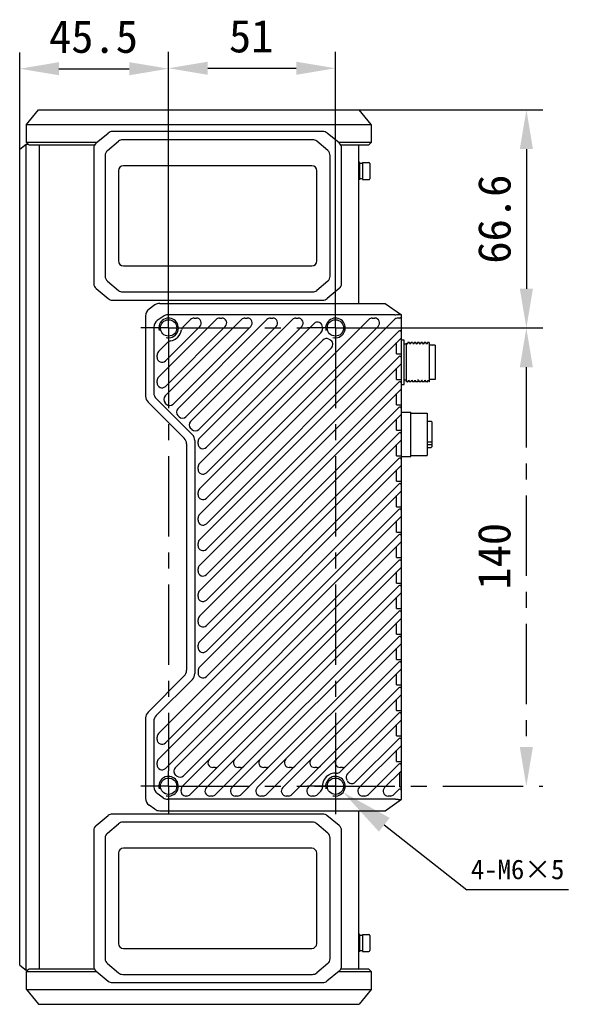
# Model space of a CAD drawing. Header units: millimetres. Extents: x 101 to 512, y 101 to 350.
# Tile 3 of 4: x 305 to 390, y 189 to 339. Entities that reach past the tile are written whole.
import ezdxf

# ---------------------------------------------------------------- set-up
doc = ezdxf.new("R2010")
doc.units = ezdxf.units.MM
doc.header["$LTSCALE"] = 32.67
doc.header["$PDMODE"] = 3
doc.header["$PDSIZE"] = 8
doc.linetypes.add('CENTER', pattern=[0.6, 0.375, -0.075, 0.075, -0.075])
doc.layers.get('0').update_dxf_attribs({"linetype": 'CONTINUOUS'})
doc.layers.get('Defpoints').update_dxf_attribs({"linetype": 'CONTINUOUS'})
for name, color, linetype in [('00_COMPONENTS', 7, 'CONTINUOUS'), ('03_ALL_AXES', 7, 'CONTINUOUS'), ('51__DRAFT_DIMS', 7, 'CONTINUOUS')]:
    doc.layers.add(name, color=color, linetype=linetype)
doc.styles.get("Standard").update_dxf_attribs({"font": 'simfang.ttf'})
doc.dimstyles.new('DIMSTYLE_1', dxfattribs={"dimtxt": 3, "dimasz": 3, "dimexe": 2.5, "dimexo": 0.5, "dimgap": 0.75, "dimtad": 1, "dimlfac": 2, "dimdsep": 46, "dimtxsty": 'STANDARD', "dimblk": '_FILLED', "dimblk1": '_FILLED', "dimblk2": '_FILLED', "dimcen": 0.09, "dimclrt": 3, "dimazin": 2, "dimtp": 0.5, "dimtm": 0.5, "dimtfac": 1, "dimtofl": 0, "dimtmove": 0, "dimatfit": 3, "dimldrblk": '_FILLED', "dimfxl": 1, "dimtolj": 1, "dimarcsym": 0})
doc.dimstyles.new('DIMSTYLE_2', dxfattribs={"dimtxt": 3, "dimasz": 3, "dimexe": 2.5, "dimexo": 0.5, "dimgap": 0.75, "dimtad": 1, "dimlfac": 2, "dimdsep": 46, "dimtxsty": 'STANDARD', "dimblk": '_FILLED', "dimblk1": '_FILLED', "dimblk2": '_FILLED', "dimcen": 0.09, "dimclrt": 3, "dimazin": 2, "dimtp": 0.3, "dimtm": 0.3, "dimtfac": 1, "dimtofl": 0, "dimtmove": 0, "dimatfit": 3, "dimldrblk": '_FILLED', "dimfxl": 1, "dimtolj": 1, "dimarcsym": 0})
doc.dimstyles.new('DIMSTYLE_4', dxfattribs={"dimtxt": 3, "dimasz": 3, "dimexe": 2.5, "dimexo": 0.5, "dimgap": 0.75, "dimtad": 1, "dimdec": 1, "dimlfac": 2, "dimdsep": 46, "dimtxsty": 'STANDARD', "dimblk": '_FILLED', "dimblk1": '_FILLED', "dimblk2": '_FILLED', "dimcen": 0.09, "dimclrt": 3, "dimazin": 2, "dimtp": 0.3, "dimtm": 0.3, "dimtfac": 1, "dimtdec": 1, "dimtofl": 0, "dimtmove": 0, "dimatfit": 3, "dimldrblk": '_FILLED', "dimfxl": 1, "dimtolj": 1, "dimarcsym": 0})
doc.dimstyles.new('DIMSTYLE_5', dxfattribs={"dimtxt": 3, "dimasz": 3, "dimexe": 2.5, "dimexo": 0.5, "dimtad": 1, "dimlfac": 2, "dimdsep": 46, "dimtxsty": 'STANDARD', "dimblk": '_FILLED', "dimblk1": '_FILLED', "dimblk2": '_FILLED', "dimcen": 0.09, "dimclrt": 3, "dimazin": 2, "dimtp": 0.1, "dimtm": 0.1, "dimtfac": 1, "dimtofl": 0, "dimtmove": 0, "dimatfit": 1, "dimldrblk": '_FILLED', "dimfxl": 1, "dimtolj": 1, "dimarcsym": 0})

# ---------------------------------------------------------------- blocks, each defined once
blk = doc.blocks.new('_FILLED')
at = {"color": 0, "linetype": 'ByBlock'}
blk.add_solid([(0, 0), (-1, 0.167), (-1, -0.167)], dxfattribs=at)
blk = doc.blocks.new('*D5')
at = {"layer": '51__DRAFT_DIMS', "color": 0, "lineweight": -2}
for p, q in [((305.05, 317.98), (305.05, 334.45)), ((327.8, 295.9), (327.8, 334.45)), ((311.05, 331.95), (321.8, 331.95))]:
    blk.add_line(p, q, dxfattribs=at)
at = {"layer": 'Defpoints', "color": 0}
for p in [(327.8, 331.95), (305.05, 317.48), (327.8, 295.4)]:
    blk.add_point(p, dxfattribs=at)
at = {"layer": '51__DRAFT_DIMS', "color": 0, "linetype": 'ByBlock', "lineweight": -2, "xscale": 6, "yscale": 6, "zscale": 6, "rotation": 180}
blk.add_blockref('_FILLED', (305.05, 331.95), dxfattribs=at)
at = {"layer": '51__DRAFT_DIMS', "color": 0, "linetype": 'ByBlock', "lineweight": -2, "xscale": 6, "yscale": 6, "zscale": 6}
blk.add_blockref('_FILLED', (327.8, 331.95), dxfattribs=at)
at = {"layer": '51__DRAFT_DIMS', "insert": (316.33, 339.37), "char_height": 5, "attachment_point": 2, "line_spacing_factor": 0.9}
blk.add_mtext('\\A1;45.5', dxfattribs=at)
blk = doc.blocks.new('*D6')
at = {"layer": '51__DRAFT_DIMS', "color": 0, "lineweight": -2}
for p, q in [((327.8, 295.44), (327.8, 334.52)), ((353.3, 295.62), (353.3, 334.52)), ((333.8, 332.02), (347.3, 332.02))]:
    blk.add_line(p, q, dxfattribs=at)
at = {"layer": 'Defpoints', "color": 0}
for p in [(353.3, 332.02), (327.8, 294.94), (353.3, 295.12)]:
    blk.add_point(p, dxfattribs=at)
at = {"layer": '51__DRAFT_DIMS', "color": 0, "linetype": 'ByBlock', "lineweight": -2, "xscale": 6, "yscale": 6, "zscale": 6, "rotation": 180}
blk.add_blockref('_FILLED', (327.8, 332.02), dxfattribs=at)
at = {"layer": '51__DRAFT_DIMS', "color": 0, "linetype": 'ByBlock', "lineweight": -2, "xscale": 6, "yscale": 6, "zscale": 6}
blk.add_blockref('_FILLED', (353.3, 332.02), dxfattribs=at)
at = {"layer": '51__DRAFT_DIMS', "insert": (340.43, 339.44), "char_height": 5, "attachment_point": 2, "line_spacing_factor": 0.9}
blk.add_mtext('\\A1;51', dxfattribs=at)
blk = doc.blocks.new('*D7')
at = {"layer": '51__DRAFT_DIMS', "color": 0, "lineweight": -2}
for p, q in [((351.65, 325.67), (384.98, 325.67)), ((382.48, 319.67), (382.48, 298.35)), ((356.43, 292.35), (384.98, 292.35))]:
    blk.add_line(p, q, dxfattribs=at)
at = {"layer": 'Defpoints', "color": 0}
for p in [(351.15, 325.67), (355.93, 292.35), (382.48, 292.35)]:
    blk.add_point(p, dxfattribs=at)
at = {"layer": '51__DRAFT_DIMS', "color": 0, "linetype": 'ByBlock', "lineweight": -2, "xscale": 6, "yscale": 6, "zscale": 6}
for p, rotation in [((382.48, 325.67), 90), ((382.48, 292.35), 270)]:
    blk.add_blockref('_FILLED', p, dxfattribs=dict(at, rotation=rotation))
at = {"layer": '51__DRAFT_DIMS', "insert": (375.07, 308.97), "char_height": 5, "attachment_point": 2, "rotation": 90, "line_spacing_factor": 0.9}
blk.add_mtext('\\A1;66.6', dxfattribs=at)
blk = doc.blocks.new('*D8')
at = {"layer": '51__DRAFT_DIMS', "color": 0, "linetype": 'CENTER', "lineweight": -2}
for p, q in [((353.8, 292.35), (384.97, 292.35)), ((382.47, 286.35), (382.47, 228.35)), ((350.12, 222.35), (384.97, 222.35))]:
    blk.add_line(p, q, dxfattribs=at)
at = {"layer": 'Defpoints', "color": 0}
for p in [(353.3, 292.35), (349.62, 222.35), (382.47, 222.35)]:
    blk.add_point(p, dxfattribs=at)
at = {"layer": '51__DRAFT_DIMS', "color": 0, "linetype": 'ByBlock', "lineweight": -2, "xscale": 6, "yscale": 6, "zscale": 6}
for p, rotation in [((382.47, 292.35), 90), ((382.47, 222.35), 270)]:
    blk.add_blockref('_FILLED', p, dxfattribs=dict(at, rotation=rotation))
at = {"layer": '51__DRAFT_DIMS', "insert": (375.05, 257.47), "char_height": 5, "attachment_point": 2, "rotation": 90, "line_spacing_factor": 0.9}
blk.add_mtext('\\A1;140', dxfattribs=at)
blk = doc.blocks.new('*D9')
at = {"layer": '51__DRAFT_DIMS', "color": 0}
for p, q in [((353.21, 222.35), (353.39, 222.35)), ((353.3, 222.26), (353.3, 222.44))]:
    blk.add_line(p, q, dxfattribs=at)
at = {"layer": '51__DRAFT_DIMS', "color": 0, "lineweight": -2}
for p in [(360.76, 216.47), (388.93, 206.52)]:
    blk.add_line(p, (373.37, 206.52), dxfattribs=at)
at = {"layer": 'Defpoints', "color": 0}
for p in [(352.12, 223.28), (354.48, 221.42)]:
    blk.add_point(p, dxfattribs=at)
at = {"layer": '51__DRAFT_DIMS', "color": 0, "linetype": 'ByBlock', "lineweight": -2, "xscale": 8, "yscale": 8, "zscale": 8, "rotation": 141.7344731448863}
blk.add_blockref('_FILLED', (354.48, 221.42), dxfattribs=at)
at = {"layer": '51__DRAFT_DIMS', "insert": (374, 211.15), "char_height": 3, "attachment_point": 1, "line_spacing_factor": 0.9}
blk.add_mtext('\\A1;4-M6×5', dxfattribs=at)

msp = doc.modelspace()

# ---------------------------------------------------------------- linework, layer by layer
at = {"layer": '00_COMPONENTS', "color": 7}
for p, q in [((306.1013, 323.4188), (307.9513, 325.6688)), ((307.9513, 325.6688), (356.9013, 325.6688)), ((358.7513, 323.4188), (356.9013, 325.6688)), ((306.1013, 320.6688), (306.1013, 323.4188)), ((306.1013, 323.4188), (358.7513, 323.4188)), ((358.7513, 323.4188), (358.7513, 320.6688)), ((316.7297, 320.6039), (318.5873, 322.1271)), ((351.3812, 322.3538), (319.2213, 322.3538)), ((353.8728, 320.6039), (352.0153, 322.1271)), ((305.0513, 319.6788), (306.0513, 320.4288)), ((306.0513, 194.2788), (306.0513, 320.4288)), ((306.0513, 320.4288), (306.3413, 320.4288)), ((306.5013, 320.2688), (306.1013, 320.6688)), ((316.8089, 320.6688), (306.1013, 320.6688)), ((318.471, 319.4536), (320.1588, 320.8699)), ((349.8009, 321.1038), (320.8016, 321.1038)), ((352.1315, 319.4536), (350.4437, 320.8699)), ((358.7513, 320.6688), (353.7936, 320.6688)), ((358.3513, 320.2688), (358.7513, 320.6688)), ((305.0513, 195.0288), (305.0513, 319.6788)), ((316.465, 320.2688), (306.5013, 320.2688)), ((308.0513, 320.2688), (308.0513, 194.4388)), ((316.3638, 319.8306), (316.3638, 299.127)), ((358.3513, 320.2688), (354.1375, 320.2688)), ((354.2388, 299.127), (354.2388, 319.8306)), ((356.8013, 320.2688), (356.8013, 296.1038)), ((318.1138, 318.6875), (318.1138, 300.2701)), ((352.4888, 300.2701), (352.4888, 318.6875)), ((357.0513, 317.6038), (356.8013, 317.6038)), ((357.0513, 315.0039), (357.0513, 317.6038)), ((357.4263, 317.4538), (357.0513, 317.4538)), ((357.4263, 317.6038), (357.4263, 315.0039)), ((357.4263, 317.6038), (358.4013, 317.6038)), ((358.5513, 317.4538), (358.5513, 315.1538)), ((320.1513, 316.3788), (320.1513, 302.5788)), ((349.7013, 317.1288), (320.9013, 317.1288)), ((350.4513, 302.5788), (350.4513, 316.3788)), ((357.0513, 315.0038), (356.8013, 315.0038)), ((357.4263, 315.1538), (357.3688, 315.1538)), ((357.4263, 315.0038), (358.4013, 315.0038)), ((320.9013, 301.8288), (349.7013, 301.8288)), ((318.471, 299.5041), (320.1588, 298.0878)), ((352.1315, 299.5041), (350.4437, 298.0878)), ((316.7297, 298.3538), (318.5873, 296.8306)), ((320.8016, 297.8538), (349.8009, 297.8538)), ((353.8728, 298.3538), (352.0153, 296.8306)), ((319.2213, 296.6038), (351.3812, 296.6038)), ((325.7253, 295.871), (324.8247, 295.2277)), ((326.4518, 296.1038), (360.9013, 296.1038)), ((360.9013, 296.1038), (363.4013, 294.3538)), ((324.3013, 294.2106), (324.3013, 281.9216)), ((326.9753, 294.121), (326.0747, 293.4777)), ((326.2709, 284.8471), (335.058, 293.6342)), ((327.2772, 281.9634), (338.948, 293.6342)), ((362.4013, 294.3538), (327.7018, 294.3538)), ((329.2222, 280.0184), (342.838, 293.6342)), ((329.9869, 292.4531), (331.168, 293.6342)), ((331.1672, 278.0734), (346.728, 293.6342)), ((331.6983, 293.8538), (332.0519, 293.8538)), ((332.5209, 267.7571), (358.398, 293.6342)), ((332.5209, 263.8671), (362.2148, 293.5609)), ((335.5883, 293.8538), (335.9419, 293.8538)), ((339.4783, 293.8538), (339.8319, 293.8538)), ((343.3683, 293.8538), (343.7219, 293.8538)), ((347.2583, 293.8538), (347.6119, 293.8538)), ((358.9283, 293.8538), (359.2819, 293.8538)), ((363.1513, 293.8538), (362.9219, 293.8538)), ((363.4013, 220.3538), (363.4013, 294.3538)), ((325.5513, 292.4606), (325.5513, 282.4394)), ((327.3316, 287.3229), (332.5822, 292.5735)), ((327.3316, 283.4329), (336.4722, 292.5735)), ((328.5147, 280.726), (340.3622, 292.5735)), ((330.4597, 278.781), (344.2522, 292.5735)), ((332.4047, 276.836), (348.1422, 292.5735)), ((332.5209, 275.5371), (350.0254, 293.0416)), ((333.5816, 266.3429), (359.8122, 292.5735)), ((333.5816, 262.4529), (362.9745, 291.8458)), ((332.5209, 259.9771), (363.328, 290.7842)), ((332.5209, 271.6471), (351.3836, 290.5098)), ((333.5816, 274.1229), (351.0884, 291.6297)), ((363.8013, 290.4788), (363.4013, 290.4788)), ((363.8013, 283.7288), (363.8013, 290.4788)), ((326.2709, 288.7371), (327.702, 290.1682)), ((333.5816, 270.2329), (352.6766, 289.3278)), ((362.6513, 288.3898), (362.6513, 290.1074)), ((364.1513, 289.8538), (363.8013, 289.8538)), ((364.1513, 284.1039), (364.1513, 290.015)), ((364.2327, 289.8748), (364.1516, 290.0151)), ((364.2451, 289.9099), (364.2288, 289.8817)), ((364.3447, 290.0822), (364.2451, 289.9099)), ((364.3552, 290.1003), (364.3447, 290.0822)), ((364.5987, 290.1038), (364.3592, 290.1038)), ((364.7327, 289.8749), (364.602, 290.101)), ((364.7451, 289.91), (364.7288, 289.8817)), ((364.8448, 290.0823), (364.7451, 289.91)), ((364.8552, 290.1004), (364.8448, 290.0823)), ((365.0987, 290.1038), (364.8592, 290.1038)), ((365.2327, 289.8748), (365.102, 290.101)), ((365.2451, 289.91), (365.2287, 289.8817)), ((365.3447, 290.0824), (365.2451, 289.91)), ((365.3551, 290.1004), (365.3447, 290.0824)), ((365.5987, 290.1038), (365.3592, 290.1038)), ((365.7327, 289.8748), (365.602, 290.101)), ((365.7451, 289.9099), (365.7288, 289.8817)), ((365.8447, 290.0822), (365.7451, 289.9099)), ((365.8551, 290.1003), (365.8447, 290.0822)), ((366.0986, 290.1038), (365.8592, 290.1038)), ((366.0987, 290.1038), (366.1019, 290.101)), ((366.2327, 289.8748), (366.1019, 290.101)), ((366.2447, 289.9094), (366.2287, 289.8817)), ((366.3446, 290.0821), (366.2447, 289.9094)), ((366.3551, 290.1004), (366.3446, 290.0821)), ((366.5987, 290.1038), (366.3592, 290.1038)), ((366.5987, 290.1038), (366.6019, 290.101)), ((366.7327, 289.8748), (366.6019, 290.101)), ((366.7447, 289.9094), (366.7287, 289.8817)), ((366.8446, 290.0821), (366.7447, 289.9094)), ((366.8551, 290.1003), (366.8446, 290.0821)), ((367.0987, 290.1038), (366.8592, 290.1038)), ((367.2327, 289.8748), (367.102, 290.101)), ((367.2447, 289.9093), (367.2288, 289.8817)), ((367.3446, 290.082), (367.2447, 289.9093)), ((367.3551, 290.1003), (367.3446, 290.082)), ((367.5987, 290.1038), (367.3592, 290.1038)), ((367.6516, 290.0151), (367.602, 290.101)), ((367.6513, 284.1039), (367.6513, 290.015)), ((368.1013, 289.7288), (367.6513, 289.7288)), ((368.1513, 289.6788), (368.1013, 289.7288)), ((368.5513, 289.7288), (368.1513, 289.7288)), ((368.5513, 289.7288), (368.5513, 284.4789)), ((326.0513, 287.8532), (326.0513, 288.2067)), ((333.5816, 258.5629), (362.9745, 287.9558)), ((362.6513, 288.3898), (363.4013, 288.3898)), ((332.5209, 256.0871), (363.328, 286.8942)), ((362.6513, 284.4998), (362.6513, 286.2174)), ((326.0513, 283.9632), (326.0513, 284.3167)), ((362.6513, 284.4998), (363.4013, 284.4998)), ((364.1513, 284.3538), (363.8013, 284.3538)), ((364.3407, 284.1281), (364.4609, 284.336)), ((364.4609, 284.336), (364.4787, 284.3668)), ((364.4748, 284.3737), (364.611, 284.1381)), ((364.8407, 284.1281), (364.9609, 284.336)), ((364.9609, 284.336), (364.9787, 284.3668)), ((364.9748, 284.3736), (365.111, 284.138)), ((365.3407, 284.1281), (365.4609, 284.336)), ((365.4609, 284.336), (365.4787, 284.3668)), ((365.4747, 284.3737), (365.611, 284.1379)), ((365.8411, 284.1285), (365.9616, 284.3371)), ((365.9616, 284.3371), (365.9787, 284.3667)), ((365.9748, 284.3736), (366.111, 284.1378)), ((366.3411, 284.1286), (366.4617, 284.3372)), ((366.4617, 284.3372), (366.4787, 284.3667)), ((366.4747, 284.3737), (366.611, 284.1379)), ((366.8411, 284.1287), (366.9617, 284.3373)), ((366.9617, 284.3373), (366.9787, 284.3668)), ((366.9747, 284.3737), (367.111, 284.138)), ((367.3411, 284.1287), (367.4617, 284.3373)), ((367.4617, 284.3373), (367.4787, 284.3668)), ((367.4747, 284.3737), (367.611, 284.1381)), ((368.1013, 284.4788), (367.6513, 284.4788)), ((368.1513, 284.5288), (368.1013, 284.4788)), ((368.5513, 284.4788), (368.1513, 284.4788)), ((332.5209, 252.1971), (363.328, 283.0042)), ((333.5816, 254.6729), (362.9745, 284.0658)), ((363.4013, 283.7288), (363.6404, 283.7288)), ((363.6422, 283.7288), (363.8013, 283.7288)), ((364.3342, 284.1038), (364.1513, 284.1038)), ((364.3381, 284.1235), (364.3407, 284.1281)), ((364.8342, 284.1038), (364.6229, 284.1038)), ((364.8381, 284.1234), (364.8407, 284.1281)), ((365.3342, 284.1038), (365.1229, 284.1038)), ((365.3381, 284.1235), (365.3407, 284.1281)), ((365.8342, 284.1038), (365.6229, 284.1038)), ((365.838, 284.1233), (365.8411, 284.1285)), ((366.3342, 284.1038), (366.1229, 284.1038)), ((366.339, 284.125), (366.3411, 284.1286)), ((366.8342, 284.1038), (366.6229, 284.1038)), ((366.8381, 284.1235), (366.8411, 284.1287)), ((367.3342, 284.1038), (367.1229, 284.1038)), ((367.3381, 284.1234), (367.3411, 284.1287)), ((367.6513, 284.1038), (367.6229, 284.1038)), ((325.9174, 281.5555), (331.4351, 276.0377)), ((362.6513, 280.6098), (362.6513, 282.3274)), ((324.6674, 281.0377), (330.1851, 275.52)), ((327.454, 280.726), (327.2772, 280.9027)), ((333.5816, 250.7829), (362.9745, 280.1758)), ((362.6513, 280.6098), (363.4013, 280.6098)), ((329.399, 278.781), (329.2222, 278.9577)), ((332.5209, 248.3071), (363.328, 279.1142)), ((362.6513, 276.7198), (362.6513, 278.4374)), ((363.4013, 279.4788), (364.8013, 279.4788)), ((364.8013, 272.7288), (364.8013, 279.4788)), ((364.8013, 279.3538), (367.3013, 279.3538)), ((367.3013, 279.3538), (367.3013, 272.8538)), ((331.344, 276.836), (331.1672, 277.0127)), ((367.3013, 278.1038), (367.9513, 278.1038)), ((368.0513, 278.0038), (367.9513, 278.1038)), ((368.0513, 278.0038), (368.0513, 274.2039)), ((333.5816, 246.8929), (362.9745, 276.2858)), ((362.6513, 276.7198), (363.4013, 276.7198)), ((330.5513, 274.6361), (330.5513, 240.0716)), ((331.8013, 275.1538), (331.8013, 239.5538)), ((332.3013, 274.6532), (332.3013, 275.0067)), ((332.5209, 244.4171), (363.328, 275.2242)), ((362.6513, 272.8298), (362.6513, 274.5474)), ((367.3013, 274.9382), (367.9513, 274.9382)), ((367.9513, 274.4786), (367.3013, 274.4786)), ((367.3013, 274.1038), (367.9513, 274.1038)), ((367.9513, 274.9382), (368.0513, 275.0099)), ((368.0513, 274.5503), (367.9513, 274.4786)), ((368.0513, 274.2038), (367.9513, 274.1038)), ((333.5816, 243.0029), (362.9745, 272.3958)), ((362.6513, 272.8298), (363.4013, 272.8298)), ((363.4013, 272.7288), (364.8013, 272.7288)), ((364.8013, 272.8538), (367.3013, 272.8538)), ((332.3013, 270.7632), (332.3013, 271.1167)), ((332.5209, 240.5271), (363.328, 271.3342)), ((362.6513, 268.9398), (362.6513, 270.6574)), ((333.5816, 239.1129), (362.9745, 268.5058)), ((362.6513, 268.9398), (363.4013, 268.9398)), ((326.2709, 230.3871), (363.328, 267.4442)), ((332.3013, 266.8732), (332.3013, 267.2267)), ((362.6513, 265.0498), (362.6513, 266.7674)), ((362.6513, 265.0498), (363.4013, 265.0498)), ((326.2709, 226.4971), (363.328, 263.5542)), ((327.3316, 228.9729), (362.9745, 264.6158)), ((332.3013, 262.9832), (332.3013, 263.3367)), ((362.6513, 261.1598), (362.6513, 262.8774)), ((327.3316, 225.0829), (362.9745, 260.7258)), ((362.6513, 261.1598), (363.4013, 261.1598)), ((328.8201, 225.1563), (363.328, 259.6642)), ((332.3013, 259.0932), (332.3013, 259.4467)), ((362.6513, 257.2698), (362.6513, 258.9874)), ((362.6513, 257.2698), (363.4013, 257.2698)), ((329.983, 222.4292), (363.328, 255.7742)), ((330.0827, 223.9439), (362.9745, 256.8358)), ((332.3013, 255.2032), (332.3013, 255.5567)), ((362.6513, 253.3798), (362.6513, 255.0974)), ((331.1022, 221.0735), (362.9745, 252.9458)), ((362.6513, 253.3798), (363.4013, 253.3798)), ((332.3013, 251.3132), (332.3013, 251.6667)), ((333.578, 222.1342), (363.328, 251.8842)), ((362.6513, 249.4898), (362.6513, 251.2074)), ((334.9922, 221.0735), (362.9745, 249.0558)), ((362.6513, 249.4898), (363.4013, 249.4898)), ((332.3013, 247.4232), (332.3013, 247.7767)), ((337.468, 222.1342), (363.328, 247.9942)), ((362.6513, 245.5998), (362.6513, 247.3174)), ((338.8822, 221.0735), (362.9745, 245.1658)), ((362.6513, 245.5998), (363.4013, 245.5998)), ((332.3013, 243.5332), (332.3013, 243.8867)), ((341.358, 222.1342), (363.328, 244.1042)), ((362.6513, 241.7098), (362.6513, 243.4274)), ((342.7722, 221.0735), (362.9745, 241.2758)), ((362.6513, 241.7098), (363.4013, 241.7098)), ((330.1851, 239.1877), (324.6674, 233.67)), ((332.3013, 239.9967), (332.3013, 239.6432)), ((345.248, 222.1342), (363.328, 240.2142)), ((362.6513, 237.8198), (362.6513, 239.5374)), ((331.4351, 238.67), (325.9174, 233.1522)), ((362.6513, 237.8198), (363.4013, 237.8198)), ((346.6622, 221.0735), (362.9745, 237.3858)), ((349.138, 222.1342), (363.328, 236.3242)), ((362.6513, 233.9298), (362.6513, 235.6474)), ((354.044, 224.5653), (362.9745, 233.4958)), ((362.6513, 233.9298), (363.4013, 233.9298)), ((324.3013, 232.7861), (324.3013, 220.4971)), ((325.5513, 232.2683), (325.5513, 222.2471)), ((355.1527, 224.2588), (363.328, 232.4342)), ((362.6513, 230.0398), (362.6513, 231.7574)), ((326.0513, 229.5032), (326.0513, 229.8567)), ((356.3336, 222.9648), (362.9745, 229.6058)), ((362.6513, 230.0398), (363.4013, 230.0398)), ((356.918, 222.1342), (363.328, 228.5442)), ((362.6513, 226.1498), (362.6513, 227.8674)), ((326.0513, 225.6132), (326.0513, 225.9667)), ((358.3322, 221.0735), (362.9745, 225.7158)), ((362.6513, 226.1498), (363.4013, 226.1498)), ((334.9219, 225.2038), (334.5683, 225.2038)), ((338.8119, 225.2038), (338.4583, 225.2038)), ((342.7019, 225.2038), (342.3483, 225.2038)), ((346.5919, 225.2038), (346.2383, 225.2038)), ((350.4819, 225.2038), (350.1283, 225.2038)), ((354.3719, 225.2038), (354.0183, 225.2038)), ((360.808, 222.1342), (363.328, 224.6542)), ((363.1513, 222.2598), (363.1513, 224.4774)), ((326.9753, 220.5867), (326.0747, 221.2299)), ((350.5522, 221.0735), (351.0898, 221.6111)), ((362.2222, 221.0735), (362.9745, 221.8258)), ((363.1513, 222.2598), (363.4013, 222.2598)), ((362.4013, 220.3538), (327.7016, 220.3538)), ((330.5719, 220.8538), (330.447, 220.8538)), ((334.4619, 220.8538), (334.1083, 220.8538)), ((338.3519, 220.8538), (337.9983, 220.8538)), ((342.2419, 220.8538), (341.8883, 220.8538)), ((346.1319, 220.8538), (345.7783, 220.8538)), ((350.0219, 220.8538), (349.6683, 220.8538)), ((357.8019, 220.8538), (357.4483, 220.8538)), ((360.9013, 218.6038), (363.4013, 220.3538)), ((361.6919, 220.8538), (361.3383, 220.8538)), ((351.3762, 218.1038), (319.2163, 218.1038)), ((325.7253, 218.8367), (324.8247, 219.4799)), ((326.4518, 218.6038), (360.9009, 218.6038)), ((356.8013, 218.6038), (356.8013, 194.4388)), ((316.7247, 216.3539), (318.5823, 217.8771)), ((318.466, 215.2036), (320.1538, 216.6199)), ((349.7959, 216.8538), (320.7966, 216.8538)), ((352.1265, 215.2036), (350.4387, 216.6199)), ((353.8678, 216.3539), (352.0103, 217.8771)), ((316.3588, 215.5806), (316.3588, 194.877)), ((354.2338, 194.877), (354.2338, 215.5806)), ((318.1088, 214.4375), (318.1088, 196.0201)), ((352.4838, 196.0201), (352.4838, 214.4375)), ((320.1463, 212.1288), (320.1463, 198.3288)), ((349.6963, 212.8788), (320.8963, 212.8788)), ((350.4463, 198.3288), (350.4463, 212.1288)), ((357.0513, 199.7038), (356.8013, 199.7038)), ((357.0513, 197.1039), (357.0513, 199.7038)), ((357.4263, 199.5538), (357.0513, 199.5538)), ((357.4263, 199.7038), (358.4013, 199.7038)), ((357.4263, 199.7038), (357.4263, 197.1039)), ((358.5513, 199.5538), (358.5513, 197.2538)), ((320.8963, 197.5788), (349.6963, 197.5788)), ((357.0513, 197.1038), (356.8013, 197.1038)), ((357.4263, 197.2538), (357.3688, 197.2538)), ((357.4263, 197.1038), (358.4013, 197.1038)), ((305.0513, 195.0288), (306.0513, 194.2788)), ((306.3413, 194.2788), (306.0513, 194.2788)), ((306.5013, 194.4388), (306.1013, 194.0388)), ((306.1013, 194.0388), (316.8039, 194.0388)), ((306.1013, 191.2888), (306.1013, 194.0388)), ((306.5013, 194.4388), (316.46, 194.4388)), ((316.7247, 194.1038), (318.5823, 192.5806)), ((318.466, 195.2541), (320.1538, 193.8378)), ((352.1265, 195.2541), (350.4387, 193.8378)), ((353.8678, 194.1038), (352.0103, 192.5806)), ((353.7886, 194.0388), (358.7513, 194.0388)), ((354.1325, 194.4388), (358.3513, 194.4388)), ((358.3513, 194.4388), (358.7513, 194.0388)), ((358.7513, 194.0388), (358.7513, 191.2888)), ((320.7966, 193.6038), (349.7959, 193.6038)), ((306.1013, 191.2888), (358.7513, 191.2888)), ((306.1013, 191.2888), (307.9513, 189.0388)), ((319.2163, 192.3538), (351.3762, 192.3538)), ((358.7513, 191.2888), (356.9013, 189.0388)), ((307.9513, 189.0388), (356.9013, 189.0388))]:
    msp.add_line(p, q, dxfattribs=at)
for centre in [(327.8013, 292.3538), (353.3013, 292.3538), (327.8013, 222.3538), (353.3013, 222.3538)]:
    msp.add_circle(centre, 1.25, dxfattribs=at)
for centre, radius, start, end in [((319.2213, 321.3538), 1, 90, 129.351753), ((351.3812, 321.3538), 1, 50.648247, 90), ((317.3638, 319.8306), 1, 129.351071, 180), ((320.8016, 320.1038), 1, 90, 130.000721), ((349.8009, 320.1038), 1, 49.999279, 90), ((353.2388, 319.8306), 1, 0, 50.648929), ((319.1138, 318.6875), 1, 129.998845, 180), ((351.4888, 318.6875), 1, 0, 50.001155), ((358.4013, 317.4538), 0.15, 0, 90), ((320.9013, 316.3788), 0.75, 90, 180), ((349.7013, 316.3788), 0.75, 0, 90), ((358.4013, 315.1538), 0.15, 270, 360), ((320.9013, 302.5788), 0.75, 180, 270), ((349.7013, 302.5788), 0.75, 270, 360), ((319.1138, 300.2701), 1, 180, 230.001155), ((351.4888, 300.2701), 1, 309.998845, 360), ((317.3638, 299.127), 1, 180, 230.648929), ((320.8016, 298.8538), 1, 229.999279, 270), ((349.8009, 298.8538), 1, 270, 310.000721), ((353.2388, 299.127), 1, 309.351071, 360), ((319.2213, 297.6038), 1, 230.648247, 270), ((351.3812, 297.6038), 1, 270, 309.351753), ((325.5513, 294.2106), 1.25, 125.537678, 180), ((326.4518, 294.8538), 1.25, 90, 125.537678), ((326.8014, 292.4605), 1.2501, 125.541028, 179.996975), ((327.7019, 293.1038), 1.2501, 90.010515, 125.53651), ((331.6983, 293.1038), 0.75, 90, 135), ((332.0519, 293.1038), 0.75, 315, 90), ((335.5883, 293.1038), 0.75, 90, 135), ((335.9419, 293.1038), 0.75, 315, 90), ((339.4783, 293.1038), 0.75, 90, 135), ((339.8319, 293.1038), 0.75, 315, 90), ((343.3683, 293.1038), 0.75, 90, 135), ((343.7219, 293.1038), 0.75, 315, 90), ((347.2583, 293.1038), 0.75, 90, 135), ((347.6119, 293.1038), 0.75, 315, 90), ((358.9283, 293.1038), 0.75, 90, 135), ((359.2819, 293.1038), 0.75, 315, 90), ((362.9219, 292.8538), 1, 90, 135), ((363.1513, 294.1038), 0.25, 270, 360), ((327.8013, 292.3538), 2, 279.018831, 350.981169), ((330.5173, 291.9227), 0.75, 135, 170.981169), ((350.5558, 292.5113), 0.75, 356.718376, 135), ((350.5581, 292.16), 0.75, 315, 4.041235), ((353.3013, 292.3538), 2, 176.718376, 184.041235), ((363.1513, 291.669), 0.25, 0, 135), ((328.2323, 289.6378), 0.75, 99.018831, 135), ((351.9139, 289.9794), 0.75, 59.703077, 135), ((353.3013, 292.3538), 2, 239.703077, 245.164643), ((352.1462, 289.8582), 0.75, 315, 65.164643), ((363.1513, 290.961), 0.25, 315, 360), ((324.4832, 288.3029), 38.9627, 2.477603, 2.744676), ((326.8013, 288.2067), 0.75, 135, 180), ((326.8013, 287.8532), 0.75, 180, 315), ((363.1513, 287.779), 0.25, 0, 135), ((363.1513, 287.071), 0.25, 315, 360), ((326.8013, 284.3167), 0.75, 135, 180), ((369.1414, 284.5091), 3.0543, 184.778553, 185.358941), ((326.8013, 283.9632), 0.75, 180, 315), ((363.1513, 283.889), 0.25, 0, 135), ((363.1513, 283.181), 0.25, 315, 360), ((368.4535, 284.4447), 2.3633, 185.360782, 185.745667), ((325.5513, 281.9216), 1.25, 180, 225), ((326.8013, 282.4394), 1.25, 180, 225), ((327.8076, 281.4331), 0.75, 135, 225), ((327.9843, 281.2563), 0.75, 225, 315), ((329.7526, 279.4881), 0.75, 135, 225), ((363.1513, 279.999), 0.25, 0, 135), ((329.9293, 279.3113), 0.75, 225, 315), ((363.1513, 279.291), 0.25, 315, 360), ((331.6976, 277.5431), 0.75, 135, 225), ((331.8743, 277.3663), 0.75, 225, 315), ((329.3013, 274.6361), 1.25, 0, 45), ((330.5513, 275.1538), 1.25, 0, 45), ((333.0513, 275.0067), 0.75, 135, 180), ((363.1513, 276.109), 0.25, 0, 135), ((363.1513, 275.401), 0.25, 315, 360), ((333.0513, 274.6532), 0.75, 180, 315), ((363.1513, 272.219), 0.25, 0, 135), ((333.0513, 271.1167), 0.75, 135, 180), ((333.0513, 270.7632), 0.75, 180, 315), ((363.1513, 271.511), 0.25, 315, 360), ((333.0513, 267.2267), 0.75, 135, 180), ((363.1513, 268.329), 0.25, 0, 135), ((333.0513, 266.8732), 0.75, 180, 315), ((363.1513, 267.621), 0.25, 315, 360), ((333.0513, 263.3367), 0.75, 135, 180), ((363.1513, 264.439), 0.25, 0, 135), ((363.1513, 263.731), 0.25, 315, 360), ((333.0513, 262.9832), 0.75, 180, 315), ((363.1513, 260.549), 0.25, 0, 135), ((333.0513, 259.4467), 0.75, 135, 180), ((333.0513, 259.0932), 0.75, 180, 315), ((363.1513, 259.841), 0.25, 315, 360), ((333.0513, 255.5567), 0.75, 135, 180), ((363.1513, 256.659), 0.25, 0, 135), ((363.1513, 255.951), 0.25, 315, 360), ((333.0513, 255.2032), 0.75, 180, 315), ((363.1513, 252.769), 0.25, 0, 135), ((333.0513, 251.6667), 0.75, 135, 180), ((333.0513, 251.3132), 0.75, 180, 315), ((363.1513, 252.061), 0.25, 315, 360), ((333.0513, 247.7767), 0.75, 135, 180), ((363.1513, 248.879), 0.25, 0, 135), ((363.1513, 248.171), 0.25, 315, 360), ((333.0513, 247.4232), 0.75, 180, 315), ((363.1513, 244.989), 0.25, 0, 135), ((333.0513, 243.8867), 0.75, 135, 180), ((363.1513, 244.281), 0.25, 315, 360), ((333.0513, 243.5332), 0.75, 180, 315), ((363.1513, 241.099), 0.25, 0, 135), ((329.3013, 240.0716), 1.25, 315, 360), ((330.5513, 239.5538), 1.25, 315, 360), ((333.0513, 239.9967), 0.75, 135, 180), ((333.0513, 239.6432), 0.75, 180, 315), ((363.1513, 240.391), 0.25, 315, 360), ((363.1513, 237.209), 0.25, 0, 135), ((363.1513, 236.501), 0.25, 315, 360), ((325.5513, 232.7861), 1.25, 135, 180), ((326.8013, 232.2683), 1.25, 135, 180), ((363.1513, 233.319), 0.25, 0, 135), ((363.1513, 232.611), 0.25, 315, 360), ((326.8013, 229.8567), 0.75, 135, 180), ((326.8013, 229.5032), 0.75, 180, 315), ((363.1513, 229.429), 0.25, 0, 135), ((363.1513, 228.721), 0.25, 315, 360), ((326.8013, 225.9667), 0.75, 135, 180), ((326.8013, 225.6132), 0.75, 180, 315), ((334.5683, 225.9538), 0.75, 135, 270), ((338.4583, 225.9538), 0.75, 135, 270), ((342.3483, 225.9538), 0.75, 135, 270), ((346.2383, 225.9538), 0.75, 135, 270), ((350.1283, 225.9538), 0.75, 135, 270), ((354.0183, 225.9538), 0.75, 135, 270), ((363.1513, 225.539), 0.25, 0, 135), ((329.3505, 224.6259), 0.75, 135, 235.712557), ((334.9219, 225.9538), 0.75, 270, 315), ((338.8119, 225.9538), 0.75, 270, 315), ((342.7019, 225.9538), 0.75, 270, 315), ((346.5919, 225.9538), 0.75, 270, 315), ((350.4819, 225.9538), 0.75, 270, 315), ((353.3013, 222.3538), 2, 85.569738, 184.430262), ((353.5137, 225.0956), 0.75, 265.569738, 315), ((354.3719, 225.9538), 0.75, 270, 315), ((355.683, 223.7285), 0.75, 135, 209.992084), ((363.1513, 224.831), 0.25, 315, 360), ((327.8013, 222.3538), 2, 50.449758, 55.712557), ((329.5523, 224.4743), 0.75, 230.449758, 315), ((353.3013, 222.3538), 2, 24.521151, 29.992084), ((355.8032, 223.4952), 0.75, 204.521151, 315), ((326.8014, 222.2472), 1.2501, 180.003025, 234.458972), ((330.447, 221.6038), 0.75, 164.17338, 270), ((327.8013, 222.3538), 2, 344.17338, 350.476589), ((330.5134, 221.8988), 0.75, 135, 170.476589), ((334.1083, 221.6038), 0.75, 135, 270), ((337.9983, 221.6038), 0.75, 135, 270), ((341.8883, 221.6038), 0.75, 135, 270), ((345.7783, 221.6038), 0.75, 135, 270), ((349.6683, 221.6038), 0.75, 135, 270), ((350.5595, 222.1414), 0.75, 315, 4.430262), ((357.4483, 221.6038), 0.75, 135, 270), ((361.3383, 221.6038), 0.75, 135, 270), ((363.1513, 221.649), 0.25, 0, 135), ((325.5513, 220.4971), 1.25, 180, 234.462322), ((327.7019, 221.6039), 1.2501, 234.46349, 269.989485), ((330.5719, 221.6038), 0.75, 270, 315), ((334.4619, 221.6038), 0.75, 270, 315), ((338.3519, 221.6038), 0.75, 270, 315), ((342.2419, 221.6038), 0.75, 270, 315), ((346.1319, 221.6038), 0.75, 270, 315), ((350.0219, 221.6038), 0.75, 270, 315), ((357.8019, 221.6038), 0.75, 270, 315), ((361.6919, 221.6038), 0.75, 270, 315), ((319.2163, 217.1038), 1, 90, 129.351753), ((326.4518, 219.8538), 1.25, 234.462322, 270), ((351.3762, 217.1038), 1, 50.648247, 90), ((320.7966, 215.8538), 1, 90, 130.000721), ((349.7959, 215.8538), 1, 49.999279, 90), ((317.3588, 215.5806), 1, 129.351071, 180), ((319.1088, 214.4375), 1, 129.998845, 180), ((351.4838, 214.4375), 1, 0, 50.001155), ((353.2338, 215.5806), 1, 0, 50.648929), ((320.8963, 212.1288), 0.75, 90, 180), ((349.6963, 212.1288), 0.75, 0, 90), ((358.4013, 199.5538), 0.15, 0, 90), ((320.8963, 198.3288), 0.75, 180, 270), ((349.6963, 198.3288), 0.75, 270, 360), ((358.4013, 197.2538), 0.15, 270, 360), ((319.1088, 196.0201), 1, 180, 230.001155), ((351.4838, 196.0201), 1, 309.998845, 360), ((317.3588, 194.877), 1, 180, 230.648929), ((353.2338, 194.877), 1, 309.351071, 360), ((319.2163, 193.3538), 1, 230.648247, 270), ((320.7966, 194.6038), 1, 229.999279, 270), ((349.7959, 194.6038), 1, 270, 310.000721), ((351.3762, 193.3538), 1, 270, 309.351753)]:
    msp.add_arc(centre, radius, start, end, dxfattribs=at)
at = {"layer": '00_COMPONENTS'}
for centre in [(327.8013, 292.3538), (353.3013, 292.3538), (327.8013, 222.3538), (353.3013, 222.3538)]:
    msp.add_arc(centre, 1.5, 255, 195, dxfattribs=at)
at = {"layer": '00_COMPONENTS', "color": 7}
for centre, major_axis, ratio, start_param, end_param in [((357.3688, 316.3038), (1.6522, 0), 0.69605397, -1.76419113, -1.57079633), ((357.1062, 316.3038), (1.6522, 0), 0.69605397, -1.60407264, -1.49123985), ((362.4013, 295.2288), (1, 0), 0.875, -1.57079633, -1.42022603), ((362.4013, 219.4788), (1, 0), 0.875, 1.42022603, 1.57079633), ((357.3688, 198.4038), (1.6522, 0), 0.69605397, -1.76419113, -1.57079633), ((357.1062, 198.4038), (1.6522, 0), 0.69605397, -1.60407264, -1.49123985)]:
    msp.add_ellipse(centre, major_axis=major_axis, ratio=ratio, start_param=start_param, end_param=end_param, dxfattribs=at)
for points, knots in [([(362.5513, 294.3637), (362.6439, 294.376), (362.7787, 294.3958), (362.9525, 294.4148), (363.0674, 294.4224), (363.1682, 294.4229), (363.2528, 294.4159), (363.3194, 294.4015), (363.3562, 294.3853), (363.3702, 294.3756)], [0, 0, 0, 0, 0.33808378, 0.49235272, 0.63210394, 0.75430592, 0.85673599, 0.93839271, 1, 1, 1, 1]), ([(364.3592, 290.1038), (364.3589, 290.1038), (364.3571, 290.1034), (364.356, 290.1016), (364.3552, 290.1004)], [0, 0, 0, 0, 0.18806008, 1, 1, 1, 1]), ([(364.5987, 290.1038), (364.5997, 290.1038), (364.601, 290.1026), (364.6018, 290.1014), (364.602, 290.101)], [0, 0, 0, 0, 0.66458196, 1, 1, 1, 1]), ([(364.8592, 290.1038), (364.858, 290.1038), (364.8564, 290.1024), (364.8555, 290.1009), (364.8552, 290.1004)], [0, 0, 0, 0, 0.66436121, 1, 1, 1, 1]), ([(365.0987, 290.1038), (365.0997, 290.1038), (365.101, 290.1027), (365.1017, 290.1014), (365.102, 290.101)], [0, 0, 0, 0, 0.6647411, 1, 1, 1, 1]), ([(365.3551, 290.1004), (365.3547, 290.0995), (365.3524, 290.0949), (365.3511, 290.0899), (365.35, 290.0858)], [0, 0, 0, 0, 0.18640011, 1, 1, 1, 1]), ([(365.3592, 290.1038), (365.3589, 290.1038), (365.357, 290.1034), (365.3559, 290.1016), (365.3551, 290.1004)], [0, 0, 0, 0, 0.18905651, 1, 1, 1, 1]), ([(365.5987, 290.1038), (365.5997, 290.1038), (365.601, 290.1027), (365.6017, 290.1015), (365.602, 290.101)], [0, 0, 0, 0, 0.66483187, 1, 1, 1, 1]), ([(365.8551, 290.1003), (365.8546, 290.0994), (365.8524, 290.0948), (365.8511, 290.0899), (365.85, 290.0858)], [0, 0, 0, 0, 0.18714213, 1, 1, 1, 1]), ([(365.8592, 290.1038), (365.8589, 290.1038), (365.857, 290.1034), (365.8559, 290.1016), (365.8551, 290.1003)], [0, 0, 0, 0, 0.18825112, 1, 1, 1, 1]), ([(366.3592, 290.1038), (366.3588, 290.1038), (366.357, 290.1034), (366.3559, 290.1016), (366.3551, 290.1004)], [0, 0, 0, 0, 0.18948462, 1, 1, 1, 1]), ([(366.8592, 290.1038), (366.8589, 290.1038), (366.857, 290.1034), (366.8559, 290.1016), (366.8551, 290.1003)], [0, 0, 0, 0, 0.18840229, 1, 1, 1, 1]), ([(367.0987, 290.1038), (367.0997, 290.1038), (367.101, 290.1027), (367.1017, 290.1015), (367.102, 290.101)], [0, 0, 0, 0, 0.6648758, 1, 1, 1, 1]), ([(367.3551, 290.1003), (367.3548, 290.0998), (367.3536, 290.0974), (367.3527, 290.0949), (367.352, 290.0928)], [0, 0, 0, 0, 0.20662599, 1, 1, 1, 1]), ([(367.3592, 290.1038), (367.3589, 290.1038), (367.357, 290.1034), (367.3559, 290.1016), (367.3551, 290.1003)], [0, 0, 0, 0, 0.18832996, 1, 1, 1, 1]), ([(367.5987, 290.1038), (367.5997, 290.1038), (367.601, 290.1026), (367.6018, 290.1014), (367.602, 290.101)], [0, 0, 0, 0, 0.66448681, 1, 1, 1, 1]), ([(365.9752, 284.3742), (365.9731, 284.3777), (365.9698, 284.3878), (365.9632, 284.4183), (365.9599, 284.4456), (365.9576, 284.4662)], [0, 0, 0, 0, 0.1279818, 0.33644927, 1, 1, 1, 1]), ([(364.3326, 284.1221), (364.3303, 284.124), (364.3273, 284.1327), (364.3252, 284.1408), (364.324, 284.1464)], [0, 0, 0, 0, 0.34594968, 1, 1, 1, 1]), ([(364.3381, 284.1245), (364.3374, 284.1233), (364.3361, 284.1209), (364.3333, 284.1215), (364.3326, 284.1221)], [0, 0, 0, 0, 0.58967555, 1, 1, 1, 1]), ([(364.3342, 284.1038), (364.3354, 284.1038), (364.3383, 284.1068), (364.3423, 284.1178), (364.3445, 284.1287), (364.346, 284.1371)], [0, 0, 0, 0, 0.09982214, 0.29089419, 1, 1, 1, 1]), ([(364.6229, 284.1038), (364.621, 284.1038), (364.6171, 284.1106), (364.614, 284.1222), (364.6098, 284.1432), (364.6076, 284.1593), (364.6064, 284.1687)], [0, 0, 0, 0, 0.08515629, 0.27448056, 0.57898256, 1, 1, 1, 1]), ([(364.8297, 284.1255), (364.829, 284.1269), (364.8261, 284.135), (364.8244, 284.1435), (364.8231, 284.1505)], [0, 0, 0, 0, 0.17868024, 1, 1, 1, 1]), ([(364.8381, 284.1234), (364.8372, 284.1219), (364.833, 284.1181), (364.8306, 284.1235), (364.8297, 284.1255)], [0, 0, 0, 0, 0.43854002, 1, 1, 1, 1]), ([(364.8342, 284.1038), (364.8354, 284.1038), (364.8382, 284.1069), (364.8422, 284.1178), (364.8445, 284.1288), (364.846, 284.1372)], [0, 0, 0, 0, 0.09974282, 0.29081098, 1, 1, 1, 1]), ([(365.1229, 284.1038), (365.121, 284.1038), (365.1171, 284.1105), (365.1141, 284.122), (365.1099, 284.1426), (365.1077, 284.1585), (365.1065, 284.1679)], [0, 0, 0, 0, 0.08535294, 0.27468309, 0.57910738, 1, 1, 1, 1]), ([(365.3326, 284.1221), (365.3303, 284.1239), (365.3273, 284.1326), (365.3252, 284.1407), (365.3241, 284.1462)], [0, 0, 0, 0, 0.34490091, 1, 1, 1, 1]), ([(365.3381, 284.1245), (365.3374, 284.1233), (365.3361, 284.121), (365.3333, 284.1215), (365.3326, 284.1221)], [0, 0, 0, 0, 0.59195641, 1, 1, 1, 1]), ([(365.3342, 284.1038), (365.3354, 284.1038), (365.3383, 284.1068), (365.3422, 284.1178), (365.3445, 284.1287), (365.346, 284.1371)], [0, 0, 0, 0, 0.09978945, 0.29085612, 1, 1, 1, 1]), ([(365.6229, 284.1038), (365.621, 284.1038), (365.6171, 284.1105), (365.614, 284.1221), (365.6099, 284.1429), (365.6077, 284.1589), (365.6065, 284.1683)], [0, 0, 0, 0, 0.08526398, 0.27459615, 0.57905669, 1, 1, 1, 1]), ([(365.8263, 284.1362), (365.8233, 284.1475), (365.8186, 284.1772), (365.8152, 284.2069), (365.8133, 284.225)], [0, 0, 0, 0, 0.39126913, 1, 1, 1, 1]), ([(365.8133, 284.2081), (365.8149, 284.1929), (365.8176, 284.1673), (365.8228, 284.1332), (365.8269, 284.1156), (365.8314, 284.1038), (365.8342, 284.1038)], [0, 0, 0, 0, 0.42545354, 0.73292212, 0.92201525, 1, 1, 1, 1]), ([(365.8307, 284.1242), (365.8303, 284.1249), (365.8284, 284.1288), (365.8272, 284.1329), (365.8263, 284.1362)], [0, 0, 0, 0, 0.18976257, 1, 1, 1, 1]), ([(365.838, 284.1242), (365.8372, 284.1228), (365.8343, 284.1192), (365.8315, 284.1228), (365.8307, 284.1242)], [0, 0, 0, 0, 0.49795317, 1, 1, 1, 1]), ([(365.8342, 284.1038), (365.8354, 284.1038), (365.8381, 284.1067), (365.8421, 284.1171), (365.8443, 284.1275), (365.8457, 284.1355)], [0, 0, 0, 0, 0.10122626, 0.29250585, 1, 1, 1, 1]), ([(366.1063, 284.1695), (366.106, 284.1724), (366.1044, 284.1853), (366.103, 284.1981), (366.102, 284.2081)], [0, 0, 0, 0, 0.22901767, 1, 1, 1, 1]), ([(366.1229, 284.1038), (366.121, 284.1038), (366.117, 284.1107), (366.1139, 284.1224), (366.1097, 284.1436), (366.1075, 284.1599), (366.1063, 284.1695)], [0, 0, 0, 0, 0.0849338, 0.27422019, 0.57894496, 1, 1, 1, 1]), ([(366.3323, 284.1232), (366.33, 284.1254), (366.327, 284.1343), (366.3249, 284.1427), (366.3237, 284.1484)], [0, 0, 0, 0, 0.34915649, 1, 1, 1, 1]), ([(366.3381, 284.1255), (366.3374, 284.1243), (366.336, 284.1217), (366.333, 284.1226), (366.3323, 284.1232)], [0, 0, 0, 0, 0.58576341, 1, 1, 1, 1]), ([(366.3342, 284.1038), (366.3354, 284.1038), (366.3382, 284.1068), (366.3422, 284.1178), (366.3445, 284.1286), (366.346, 284.137)], [0, 0, 0, 0, 0.0998452, 0.29092647, 1, 1, 1, 1]), ([(366.6229, 284.1038), (366.621, 284.1038), (366.617, 284.1106), (366.614, 284.1223), (366.6098, 284.1433), (366.6076, 284.1595), (366.6064, 284.169)], [0, 0, 0, 0, 0.08507913, 0.27439167, 0.57892243, 1, 1, 1, 1]), ([(366.8327, 284.1224), (366.8304, 284.1242), (366.8273, 284.1329), (366.8252, 284.1408), (366.8241, 284.1463)], [0, 0, 0, 0, 0.34335388, 1, 1, 1, 1]), ([(366.8381, 284.125), (366.8374, 284.1238), (366.8362, 284.1215), (366.8334, 284.1219), (366.8327, 284.1224)], [0, 0, 0, 0, 0.59585601, 1, 1, 1, 1]), ([(366.8342, 284.1038), (366.8354, 284.1038), (366.8383, 284.1068), (366.8422, 284.1178), (366.8445, 284.1287), (366.846, 284.1371)], [0, 0, 0, 0, 0.0998379, 0.29091188, 1, 1, 1, 1]), ([(367.1229, 284.1038), (367.121, 284.1038), (367.117, 284.1106), (367.114, 284.1223), (367.1098, 284.1434), (367.1076, 284.1596), (367.1064, 284.1692)], [0, 0, 0, 0, 0.08503543, 0.27434322, 0.57889061, 1, 1, 1, 1]), ([(367.3324, 284.1226), (367.3301, 284.1247), (367.3271, 284.1336), (367.325, 284.1419), (367.3238, 284.1476)], [0, 0, 0, 0, 0.34865223, 1, 1, 1, 1]), ([(367.3381, 284.1248), (367.3374, 284.1237), (367.336, 284.1212), (367.3331, 284.1219), (367.3324, 284.1226)], [0, 0, 0, 0, 0.58477012, 1, 1, 1, 1]), ([(367.3342, 284.1038), (367.3354, 284.1038), (367.3382, 284.1068), (367.3422, 284.1178), (367.3445, 284.1288), (367.346, 284.1372)], [0, 0, 0, 0, 0.09978342, 0.29085894, 1, 1, 1, 1]), ([(367.6229, 284.1038), (367.621, 284.1038), (367.6171, 284.1105), (367.6141, 284.1219), (367.6099, 284.1426), (367.6077, 284.1584), (367.6066, 284.1678)], [0, 0, 0, 0, 0.08540789, 0.27475095, 0.57915177, 1, 1, 1, 1]), ([(363.3702, 220.3321), (363.3562, 220.3223), (363.3194, 220.3062), (363.2528, 220.2918), (363.1682, 220.2847), (363.0674, 220.2852), (362.9525, 220.2929), (362.7787, 220.3118), (362.6439, 220.3316), (362.5513, 220.3439)], [0, 0, 0, 0, 0.06160729, 0.143264, 0.24569408, 0.36789605, 0.50764728, 0.66191622, 1, 1, 1, 1])]:
    msp.add_open_spline(points, degree=3, knots=knots, dxfattribs=at)
at = {"layer": '03_ALL_AXES', "linetype": 'CENTER'}
for p, q in [((327.8013, 292.3538), (327.8013, 296.6038)), ((353.3013, 292.3538), (353.3013, 296.6038)), ((327.8013, 292.3538), (323.5513, 292.3538)), ((327.8013, 292.3538), (327.8013, 224.7052)), ((327.8013, 292.3538), (349.0513, 292.3538)), ((353.3013, 292.3538), (349.0513, 292.3538)), ((353.3013, 292.3538), (353.3013, 222.4033)), ((353.3013, 292.3538), (357.5513, 292.3538)), ((327.8013, 222.3538), (327.8013, 224.7052)), ((327.8013, 222.3538), (323.5513, 222.3538)), ((327.8013, 222.3538), (349.0513, 222.3538)), ((327.8013, 222.3538), (327.8013, 218.1038)), ((353.3013, 222.3538), (349.0513, 222.3538)), ((353.3013, 222.3538), (353.3013, 218.1038))]:
    msp.add_line(p, q, dxfattribs=at)
at = {"layer": '03_ALL_AXES', "color": 1, "linetype": 'CENTER'}
msp.add_line((353.3013, 222.3538), (353.3013, 222.4033), dxfattribs=at)
at = {"layer": '03_ALL_AXES', "color": 0, "linetype": 'CENTER'}
msp.add_line((353.3013, 222.3538), (357.5513, 222.3538), dxfattribs=at)

# ---------------------------------------------------------------- dimensions: what is measured, and where the dimension line sits
at = {"layer": '51__DRAFT_DIMS'}
for base, p1, p2, picture, middle in [((327.8013, 331.9506), (305.0513, 317.4758), (327.8013, 295.4031), '*D5', (316.3296, 331.9506)), ((353.3013, 332.0202), (327.8013, 294.9394), (353.3013, 295.1183), '*D6', (340.4253, 332.0202))]:
    dim = msp.add_linear_dim(base=base, p1=p1, p2=p2, dimstyle='DIMSTYLE_2', override={"dimtxt": 5, "dimasz": 6, "dimclrt": 256}, dxfattribs=at)
    dim.commit()
    dim.dimension.update_dxf_attribs({"geometry": picture, "text_midpoint": middle, "dimtype": 160})
dim = msp.add_linear_dim(base=(382.4849, 292.3538), p1=(351.1464, 325.6688), p2=(355.9291, 292.3538), angle=270, dimstyle='DIMSTYLE_4', override={"dimtxt": 5, "dimasz": 6, "dimclrt": 256}, dxfattribs=at)
dim.commit()
dim.dimension.update_dxf_attribs({"geometry": '*D7', "text_midpoint": (382.4849, 308.9733), "dimtype": 160})
at = {"layer": '51__DRAFT_DIMS', "color": 0, "linetype": 'CENTER'}
dim = msp.add_linear_dim(base=(382.4666, 222.3538), p1=(353.3013, 292.3538), p2=(349.6211, 222.3538), angle=270, dimstyle='DIMSTYLE_1', override={"dimtxt": 5, "dimasz": 6, "dimclrt": 256}, dxfattribs=at)
dim.commit()
dim.dimension.update_dxf_attribs({"geometry": '*D8', "text_midpoint": (382.4666, 257.4652), "dimtype": 160})
at = {"layer": '51__DRAFT_DIMS'}
dim = msp.add_diameter_dim_2p(p1=(352.1235, 223.2828), p2=(354.479, 221.4249), text='4-M<>×5', dimstyle='DIMSTYLE_5', override={"dimasz": 8, "dimtih": 1, "dimtoh": 1, "dimpost": '<>', "dimclrt": 256}, dxfattribs=at)
dim.commit()
dim.dimension.update_dxf_attribs({"geometry": '*D9', "text_midpoint": (381.4649, 206.5208), "dimtype": 163})

doc.saveas('drawing.dxf')
